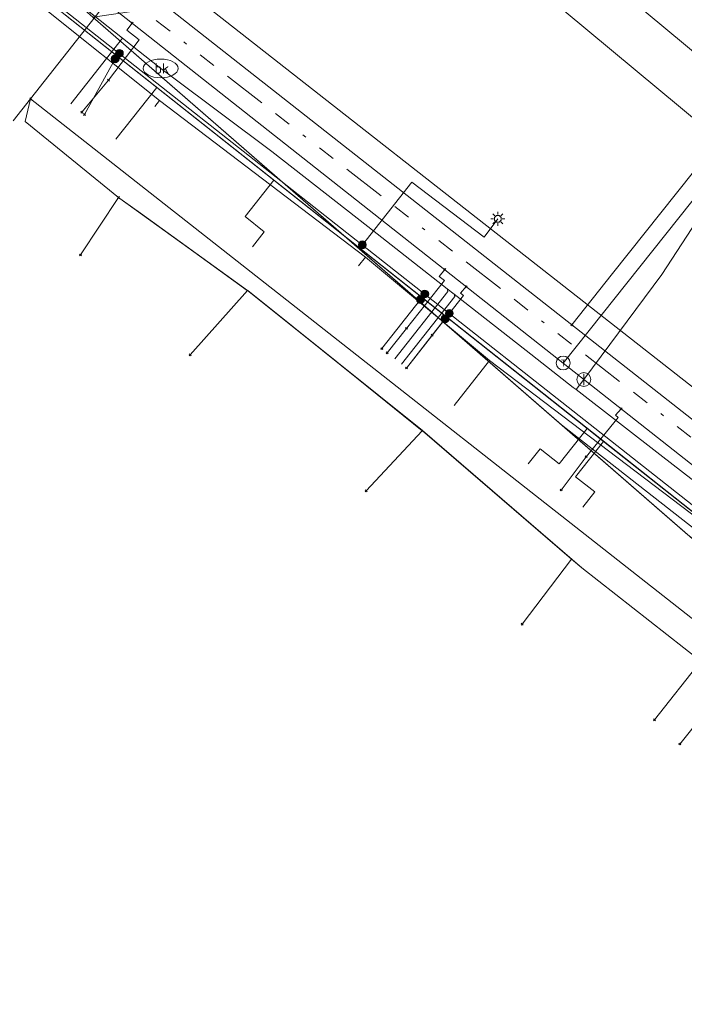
# Model space of a CAD drawing. Header units: metres. Extents: x 94073 to 94369, y 474661 to 474834.
# Tile 2 of 20: x 94110 to 94129, y 474666 to 474694. Entities that reach past the tile are written whole.
import ezdxf
from ezdxf.enums import TextEntityAlignment as Align
from ezdxf.lldxf.tags import DXFTag

# ---------------------------------------------------------------- set-up
doc = ezdxf.new("R2010")
doc.units = ezdxf.units.M
doc.linetypes.add('RI-OVERIG-SO', pattern=[17, 5, -2, 2, -2, 0, -2, 2, -2])
doc.layers.add('A-Klic', color=7, linetype='Continuous')
for name, color, linetype, lineweight in [('B-WE-GR-GROENVOORZIENING-G', 96, 'Continuous', 18), ('B-WE-IE-MEUBILAIR-S', 252, 'Continuous', 18), ('B-WE-KG-GRENS_PERCEEL-G', 150, 'KG-PERCEEL-SO', 18), ('B-WE-KL-DATA-G', 90, 'KL-DATA-N', 20), ('B-WE-KL-DATA_HULPSTUK-S', 90, 'Continuous', 20), ('B-WE-KL-DATA_KABELBED-G', 90, 'Continuous', 20), ('B-WE-KL-ET_LS-G', 190, 'KL-LS-N', 20), ('B-WE-KL-ET_LS_HULPSTUK-S', 190, 'Continuous', 20), ('B-WE-KL-GAS_LD-G', 50, 'KL-GAS-LD-N', 20), ('B-WE-KL-GAS_LD_HULPSTUK-S', 50, 'Continuous', 20), ('B-WE-KL-WATER-G', 170, 'KL-WATER-N', 20), ('B-WE-KL-WATER-S', 170, 'Continuous', 20), ('B-WE-KL-WATER_HULPSTUK-S', 170, 'Continuous', 25), ('B-WE-OG-TERREIN_ERF-G', 252, 'Continuous', 18), ('B-WE-RI-VRIJVERVAL-G', 210, 'RI-OVERIG-SO', 18), ('B-WE-VH-OPENVERHARDING_BETONSTRAATSTEEN-G', 252, 'Continuous', 18), ('B-WE-VH-OPENVERHARDING_TEGEL-G', 252, 'Continuous', 18)]:
    doc.layers.add(name, color=color, linetype=linetype, lineweight=lineweight)
doc.styles.add('NLCS-ISO', font='txt')
doc.styles.get("Standard").update_dxf_attribs({"font": 'arial.ttf'})
tags = doc.linetypes.add('KG-PERCEEL-SO', pattern='A,5.5,-2,["P",Standard,S=1.8,R=0,X=-0.5,Y=-0.9],-2,5.5,-2,[5,NLCS.SHX,S=0.75,R=0,X=0,Y=0],-2', length=19).pattern_tags.tags
tags[6] = DXFTag(74, 10)
tags = doc.linetypes.add('KL-DATA-N', pattern='A,4,-1,[101,NLCS.shx,S=0.5,R=0,X=0,Y=0],-1,4,-1,["D",Standard,S=1,R=0,X=-0.25,Y=-0.5],-1.5', length=12.5).pattern_tags.tags
tags[18] = DXFTag(74, 10)
tags = doc.linetypes.add('KL-GAS-LD-N', pattern='A,4,-1,[69,NLCS.shx,S=0.5,R=0,X=0,Y=0],-1,4,-1,["L",Standard,S=1,R=0,X=0.25,Y=-0.5],-2', length=13).pattern_tags.tags
tags[18] = DXFTag(74, 10)
tags = doc.linetypes.add('KL-LS-N', pattern='A,4,-1,[103,NLCS.shx,S=0.75,R=0,X=0,Y=0],-1,4,-1,["L",Standard,S=1,R=0,X=0,Y=-0.5],-2', length=13).pattern_tags.tags
tags[18] = DXFTag(74, 10)
doc.linetypes.add('KL-WATER-N', pattern='A,7,-0.5,[168,NLCS.shx,S=0.75,R=0,X=0.75,Y=0],-2', length=9.5)

# ---------------------------------------------------------------- blocks, each defined once
blk = doc.blocks.new('SKL-WTB_HULP_OVERIG-SO')
at = {"color": 0, "linetype": 'ByBlock', "lineweight": 18}
for points in [[(-0.14, 0.14), (0.14, -0.14)], [(0.14, 0.14), (-0.14, -0.14)]]:
    blk.add_lwpolyline(points, dxfattribs=at)
at = {"color": 0, "linetype": 'ByBlock', "lineweight": 18, "style": 'NLCS-ISO', "flags": 1}
for tag, p in [('TYPE', (1.5, 0)), ('LABEL', (1.5, -1.5)), ('OMSCHRIJVING', (1.5, -3))]:
    blk.add_attdef(tag, p, '', height=1, dxfattribs=at)
blk = doc.blocks.new('SKL-WTB_HULP_T STUK-SO')
at = {"color": 0, "linetype": 'ByBlock', "lineweight": 18}
blk.add_circle((0, 0), 1, dxfattribs=at)
at = {"color": 0, "linetype": 'ByBlock', "lineweight": -2, "style": 'NLCS-ISO'}
blk.add_text('T', height=1, dxfattribs=at).set_placement((0, 0), align=Align.MIDDLE_CENTER)
at = {"color": 0, "linetype": 'ByBlock', "lineweight": 18, "style": 'NLCS-ISO', "flags": 1}
for tag, p in [('TYPE', (1.5, 0)), ('LABEL', (1.5, -1.5)), ('OMSCHRIJVING', (1.5, -3))]:
    blk.add_attdef(tag, p, '', height=1, dxfattribs=at)
blk = doc.blocks.new('SKL-WTB_HULP_MOF-SO')
at = {"linetype": 'ByBlock', "lineweight": 18}
h = blk.add_hatch(color=0, dxfattribs=at)
h.dxf.hatch_style = 1
h.paths.add_polyline_path([(-0.5625, 0, 1), (0.5625, 0, 1)])
at = {"color": 0, "linetype": 'ByBlock', "lineweight": 18}
blk.add_circle((0, 0), 0.5625, dxfattribs=at)
at = {"color": 0, "linetype": 'ByBlock', "lineweight": 18, "style": 'NLCS-ISO', "flags": 1}
for tag, p in [('TYPE', (1.5, 0)), ('LABEL', (1.5, -1.5)), ('OMSCHRIJVING', (1.5, -3))]:
    blk.add_attdef(tag, p, '', height=1, dxfattribs=at)
blk = doc.blocks.new('SIE-MEUBILAIR_PAAL_LICHTMAST-SO')
for points in [[(-0.62, 0), (-1, 0)], [(-0.71, 0.71), (-0.44, 0.44)], [(0, 1), (0, 0.62)], [(0.44, 0.44), (0.71, 0.71)], [(1, 0), (0.62, 0)], [(-0.71, -0.71), (-0.44, -0.44)], [(0, -0.62), (0, -1)], [(0.44, -0.44), (0.71, -0.71)]]:
    blk.add_lwpolyline(points)
blk.add_circle((0, 0), 0.5)
blk = doc.blocks.new('SKL-WTB_HULP_AFSLUITER-SO')
at = {"color": 0, "linetype": 'ByBlock', "lineweight": 18}
blk.add_lwpolyline([(0, 0.8), (0, -0.8)], dxfattribs=at)
blk.add_circle((0, 0), 1, dxfattribs=at)
at = {"color": 0, "linetype": 'ByBlock', "lineweight": 18, "style": 'NLCS-ISO', "flags": 1}
for tag, p in [('TYPE', (1.5, 0)), ('LABEL', (1.5, -1.5)), ('OMSCHRIJVING', (1.5, -3))]:
    blk.add_attdef(tag, p, '', height=1, dxfattribs=at)
blk = doc.blocks.new('SKL-WATER_BRANDKRAAN_BRANDPUT-SO')
at = {"color": 0, "linetype": 'ByBlock', "lineweight": 18}
blk.add_ellipse((0, 0), major_axis=(2.5, 0), ratio=0.54, dxfattribs=at)
at = {"color": 0, "linetype": 'ByBlock', "lineweight": 18, "style": 'NLCS-ISO'}
blk.add_text('bk', height=1.5, dxfattribs=at).set_placement((0.16, 0), align=Align.MIDDLE_CENTER)
blk = doc.blocks.new('A$C8e28291b')
at = {"layer": 'B-WE-KL-DATA-G', "ltscale": 0.25, "flags": 128}
for points in [[(94147.649, 474665.72), (94146.212, 474666.852), (94132.295, 474677.675), (94107.222, 474697.526), (94105.848, 474695.774), (94104.683, 474696.718), (94087.583, 474708.16), (94084.054, 474710.62), (94076.385, 474715.995), (94078.855, 474719.693), (94076.859, 474721.111)], [(94114.189, 474691.696), (94104.31, 474699.593), (94102.305, 474697.018), (94101.502, 474697.642), (94097.348, 474700.939), (94093.724, 474703.646), (94087.956, 474707.518)], [(94147.649, 474665.72), (94146.212, 474666.852), (94132.295, 474677.675), (94114.108, 474692.074), (94112.935, 474690.585)], [(94114.189, 474691.696), (94114.054, 474691.523)], [(94120.112, 474687.194), (94114.189, 474691.696)], [(94147.649, 474665.72), (94146.212, 474666.852), (94132.295, 474677.675), (94117.479, 474689.405), (94116.655, 474688.357), (94117.204, 474687.925), (94116.86, 474687.488)], [(94120.112, 474687.194), (94119.912, 474686.939)], [(94123.689, 474684.221), (94120.112, 474687.194)], [(94123.689, 474684.221), (94122.665, 474682.921)], [(94131.054, 474678.628), (94123.689, 474684.221)], [(94147.649, 474665.72), (94146.212, 474666.852), (94132.295, 474677.675), (94126.497, 474682.266), (94125.692, 474681.246), (94125.142, 474681.68), (94124.797, 474681.242)], [(94147.649, 474665.72), (94146.212, 474666.852), (94132.295, 474677.675), (94126.967, 474681.893), (94126.164, 474680.873), (94126.713, 474680.441), (94126.366, 474680)]]:
    blk.add_lwpolyline(points, dxfattribs=at)
at = {"layer": 'B-WE-KL-DATA_KABELBED-G', "ltscale": 0.25, "flags": 128}
for points in [[(94136.548, 474698.43), (94127.227, 474686.72), (94126.053, 474685.246)], [(94114.108, 474692.074), (94107.222, 474697.526), (94105.848, 474695.774), (94104.683, 474696.718)], [(94109.98, 474691.115), (94110.479, 474691.75), (94113.262, 474695.29), (94126.053, 474685.246)], [(94114.108, 474692.074), (94112.935, 474690.585)], [(94117.479, 474689.405), (94114.108, 474692.074)], [(94110.479, 474691.75), (94110.319, 474691.091), (94113.011, 474688.904)], [(94110.479, 474691.75), (94135.291, 474672.265)], [(94117.479, 474689.405), (94116.655, 474688.357), (94117.204, 474687.925), (94116.86, 474687.488)], [(94126.497, 474682.266), (94117.479, 474689.405)], [(94113.011, 474688.904), (94111.91, 474687.254)], [(94113.011, 474688.904), (94113.047, 474688.878), (94113.048, 474688.877), (94116.722, 474686.237), (94116.717, 474686.232), (94116.717, 474686.232), (94115.067, 474684.384)], [(94113.011, 474688.904), (94113.047, 474688.878), (94113.048, 474688.877), (94113.636, 474688.453), (94116.717, 474686.232), (94116.819, 474686.159), (94116.826, 474686.154), (94119.909, 474683.678), (94121.75, 474682.199), (94121.754, 474682.196), (94126.047, 474678.508), (94124.624, 474676.634)], [(94113.011, 474688.904), (94113.047, 474688.878), (94113.048, 474688.877), (94113.636, 474688.453), (94116.711, 474686.237), (94116.717, 474686.232), (94119.835, 474683.737), (94119.909, 474683.678), (94121.753, 474682.202), (94126.342, 474678.255), (94129.767, 474675.567), (94130.565, 474674.941), (94129.165, 474673.187)], [(94113.011, 474688.904), (94113.047, 474688.878), (94113.048, 474688.877), (94116.722, 474686.237), (94116.819, 474686.159), (94119.835, 474683.737), (94121.75, 474682.199), (94121.754, 474682.196), (94126.047, 474678.508), (94126.342, 474678.255), (94129.767, 474675.567), (94128.43, 474673.886)], [(94113.011, 474688.904), (94113.047, 474688.878), (94113.048, 474688.877), (94116.722, 474686.237), (94116.727, 474686.234), (94116.826, 474686.154), (94121.753, 474682.202), (94121.75, 474682.199), (94120.133, 474680.467)], [(94126.053, 474685.246), (94148.906, 474667.302)], [(94126.497, 474682.266), (94125.692, 474681.246), (94125.142, 474681.68), (94124.797, 474681.242)], [(94126.967, 474681.893), (94126.497, 474682.266)], [(94126.967, 474681.893), (94126.164, 474680.873), (94126.713, 474680.441), (94126.366, 474680)], [(94133.087, 474677.059), (94126.967, 474681.893)]]:
    blk.add_lwpolyline(points, dxfattribs=at)
at = {"layer": 'B-WE-KL-ET_LS-G', "ltscale": 0.25, "flags": 128}
for points in [[(94147.632, 474665.699), (94145.868, 474667.19), (94110.996, 474694.659)], [(94113.034, 474693.054), (94112.91, 474692.897)], [(94112.91, 474692.897), (94112.032, 474691.297)], [(94120.025, 474687.546), (94121.449, 474689.353), (94123.532, 474687.767), (94123.924, 474688.294)], [(94121.699, 474685.974), (94120.585, 474684.56)], [(94121.822, 474686.131), (94121.699, 474685.974)], [(94122.406, 474685.417), (94121.292, 474684.003)], [(94122.529, 474685.574), (94122.406, 474685.417)]]:
    blk.add_lwpolyline(points, dxfattribs=at)
at = {"layer": 'B-WE-KL-GAS_LD-G', "ltscale": 0.25, "flags": 128}
for points in [[(94125.805, 474684.146), (94104.908, 474700.614), (94104.099, 474700.445), (94102.683, 474698.659), (94093.213, 474686.615)], [(94125.805, 474684.146), (94137.248, 474698.523)], [(94113.402, 474693.92), (94113.247, 474693.724), (94113.598, 474693.447), (94112.719, 474692.283)], [(94112.719, 474692.283), (94111.953, 474691.359)], [(94122.395, 474686.834), (94122.24, 474686.637), (94122.385, 474686.523), (94121.299, 474685.144)], [(94123.017, 474686.343), (94122.854, 474686.153), (94122.935, 474686.09), (94122.034, 474684.946)], [(94121.299, 474685.144), (94120.742, 474684.437)], [(94122.034, 474684.946), (94121.292, 474684.003)], [(94148.25, 474666.491), (94142.135, 474671.279), (94125.805, 474684.146)], [(94127.472, 474682.832), (94127.308, 474682.643), (94127.39, 474682.579), (94126.469, 474681.452)], [(94126.469, 474681.452), (94125.748, 474680.493)]]:
    blk.add_lwpolyline(points, dxfattribs=at)
at = {"layer": 'B-WE-KL-WATER-G', "ltscale": 0.25, "flags": 128}
for points in [[(94223.641, 474763.176), (94222.278, 474764.315), (94222.125, 474764.443), (94217.156, 474768.596), (94216.189, 474769.405), (94212.744, 474772.284), (94212.362, 474772.603), (94211.373, 474773.429), (94209.599, 474774.912), (94202.142, 474780.951), (94184.524, 474758.817), (94183.567, 474757.662), (94179.42, 474752.658), (94178.66, 474751.741), (94177.148, 474749.917), (94174.756, 474746.975), (94174.725, 474746.938), (94174.498, 474746.662), (94171.162, 474742.617), (94170.915, 474742.318), (94167.089, 474737.681), (94166.841, 474737.38), (94165.376, 474735.603), (94165.317, 474735.531), (94163.718, 474733.591), (94162.768, 474732.44), (94159.59, 474728.587), (94159.114, 474728.01), (94156.007, 474724.243), (94155.677, 474723.843), (94152.338, 474719.795), (94151.987, 474719.37), (94148.105, 474714.664), (94147.859, 474714.366), (94144.68, 474710.512), (94144.16, 474709.882), (94142.249, 474707.565), (94140.822, 474705.375), (94139.727, 474703.696), (94138.971, 474702.536), (94128.646, 474686.693), (94126.397, 474683.673)], [(94148.061, 474666.249), (94143.193, 474670.069), (94141.331, 474671.53), (94141.134, 474671.685), (94138.642, 474673.641), (94134.225, 474677.108), (94131.891, 474678.94), (94131.695, 474679.094), (94130.58, 474679.969), (94128.674, 474681.447), (94126.18, 474683.382), (94126.093, 474683.447), (94124.742, 474684.504), (94122.665, 474686.13), (94122.468, 474686.284), (94120.186, 474688.07), (94117.422, 474690.234), (94114.52, 474692.399), (94114.221, 474692.622), (94113.123, 474693.49), (94107.691, 474697.783), (94102.565, 474697.654), (94096.242, 474702.559), (94091.804, 474706.002)], [(94113.123, 474693.49), (94111.639, 474691.606)], [(94122.468, 474686.284), (94122.486, 474686.206), (94120.958, 474684.266)], [(94122.665, 474686.13), (94122.688, 474686.06), (94121.154, 474684.112)], [(94126.397, 474683.673), (94126.18, 474683.382)]]:
    blk.add_lwpolyline(points, dxfattribs=at)
at = {"layer": 'B-WE-RI-VRIJVERVAL-G', "ltscale": 0.25, "flags": 128}
blk.add_lwpolyline([(94144.59, 474670.25), (94101.66, 474703.68)], dxfattribs=at)
at = {"layer": 'B-WE-IE-MEUBILAIR-S', "xscale": 0.2, "yscale": 0.2, "zscale": 0.2}
blk.add_blockref('SIE-MEUBILAIR_PAAL_LICHTMAST-SO', (94123.924, 474688.294), dxfattribs=at)
at = {"layer": 'B-WE-KL-DATA_HULPSTUK-S', "xscale": 0.2, "yscale": 0.2, "zscale": 0.2}
for p in [(94110.479, 474691.75), (94113.011, 474688.904), (94111.91, 474687.254), (94126.053, 474685.246), (94115.067, 474684.384), (94120.133, 474680.467), (94124.625, 474676.634), (94128.43, 474673.886), (94129.165, 474673.187)]:
    blk.add_blockref('SKL-WTB_HULP_OVERIG-SO', p, dxfattribs=at)
at = {"layer": 'B-WE-KL-ET_LS_HULPSTUK-S', "xscale": 0.2, "yscale": 0.2, "zscale": 0.2}
for name, p in [('SKL-WTB_HULP_MOF-SO', (94113.034, 474693.054)), ('SKL-WTB_HULP_MOF-SO', (94112.91, 474692.897)), ('SKL-WTB_HULP_OVERIG-SO', (94112.032, 474691.297)), ('SKL-WTB_HULP_MOF-SO', (94120.025, 474687.546)), ('SKL-WTB_HULP_MOF-SO', (94121.699, 474685.974)), ('SKL-WTB_HULP_MOF-SO', (94121.822, 474686.131)), ('SKL-WTB_HULP_MOF-SO', (94122.529, 474685.574)), ('SKL-WTB_HULP_MOF-SO', (94122.406, 474685.417)), ('SKL-WTB_HULP_OVERIG-SO', (94120.585, 474684.56)), ('SKL-WTB_HULP_OVERIG-SO', (94121.292, 474684.003))]:
    blk.add_blockref(name, p, dxfattribs=at)
at = {"layer": 'B-WE-KL-GAS_LD_HULPSTUK-S', "xscale": 0.2, "yscale": 0.2, "zscale": 0.2}
for name, p in [('SKL-WTB_HULP_OVERIG-SO', (94113.402, 474693.92)), ('SKL-WTB_HULP_OVERIG-SO', (94112.719, 474692.283)), ('SKL-WTB_HULP_OVERIG-SO', (94111.953, 474691.359)), ('SKL-WTB_HULP_OVERIG-SO', (94122.395, 474686.834)), ('SKL-WTB_HULP_OVERIG-SO', (94123.017, 474686.343)), ('SKL-WTB_HULP_OVERIG-SO', (94121.299, 474685.144)), ('SKL-WTB_HULP_OVERIG-SO', (94122.034, 474684.946)), ('SKL-WTB_HULP_OVERIG-SO', (94120.742, 474684.437)), ('SKL-WTB_HULP_T STUK-SO', (94125.805, 474684.146)), ('SKL-WTB_HULP_OVERIG-SO', (94121.292, 474684.003)), ('SKL-WTB_HULP_OVERIG-SO', (94127.472, 474682.832)), ('SKL-WTB_HULP_OVERIG-SO', (94126.469, 474681.452)), ('SKL-WTB_HULP_OVERIG-SO', (94125.748, 474680.493))]:
    blk.add_blockref(name, p, dxfattribs=at)
at = {"layer": 'B-WE-KL-WATER-S', "xscale": 0.2, "yscale": 0.2, "zscale": 0.2}
blk.add_blockref('SKL-WATER_BRANDKRAAN_BRANDPUT-SO', (94114.221, 474692.622), dxfattribs=at)
at = {"layer": 'B-WE-KL-WATER_HULPSTUK-S', "xscale": 0.2, "yscale": 0.2, "zscale": 0.2}
blk.add_blockref('SKL-WTB_HULP_AFSLUITER-SO', (94126.397, 474683.673), dxfattribs=at)

msp = doc.modelspace()

# ---------------------------------------------------------------- linework, layer by layer
at = {"layer": 'B-WE-GR-GROENVOORZIENING-G'}
msp.add_lwpolyline([(94138.979, 474676.059), (94142.573, 474680.374), (94114.485, 474703.717), (94115.532, 474697.893), (94114.978, 474694.864)], close=True, dxfattribs=at)
at = {"layer": 'B-WE-KG-GRENS_PERCEEL-G'}
msp.add_lwpolyline([(94149.985, 474689.273), (94139.494, 474698.059), (94112.268, 474694.097), (94129.388, 474679.205), (94131.242, 474677.741), (94131.931, 474677.196), (94135.837, 474674.138), (94136.77, 474673.407)], close=True, dxfattribs=at)
at = {"layer": 'B-WE-OG-TERREIN_ERF-G'}
msp.add_lwpolyline([(94136.941, 474673.612), (94125.753, 474682.367), (94136.469, 474673.046)], close=True, dxfattribs=at)
at = {"layer": 'B-WE-VH-OPENVERHARDING_BETONSTRAATSTEEN-G'}
msp.add_lwpolyline([(94143.518, 474681.509), (94144.931, 474683.204), (94117.537, 474705.938), (94117.84, 474702.828)], close=True, dxfattribs=at)
at = {"layer": 'B-WE-VH-OPENVERHARDING_TEGEL-G'}
msp.add_lwpolyline([(94143.518, 474681.509), (94117.84, 474702.828), (94117.537, 474705.938), (94117.21, 474706.206), (94116.549, 474706.749, 0.407434), (94108.101, 474706.101), (94104.222, 474701.097), (94125.753, 474682.367), (94136.941, 474673.612), (94138.979, 474676.059), (94114.978, 474694.864), (94107.591, 474700.652), (94111.772, 474705.972), (94114.485, 474703.717), (94142.573, 474680.374)], format="xyb", close=True, dxfattribs=at)

# ---------------------------------------------------------------- block references
at = {"layer": 'A-Klic'}
msp.add_blockref('A$C8e28291b', (0, 0), dxfattribs=at)

doc.saveas('drawing.dxf')
